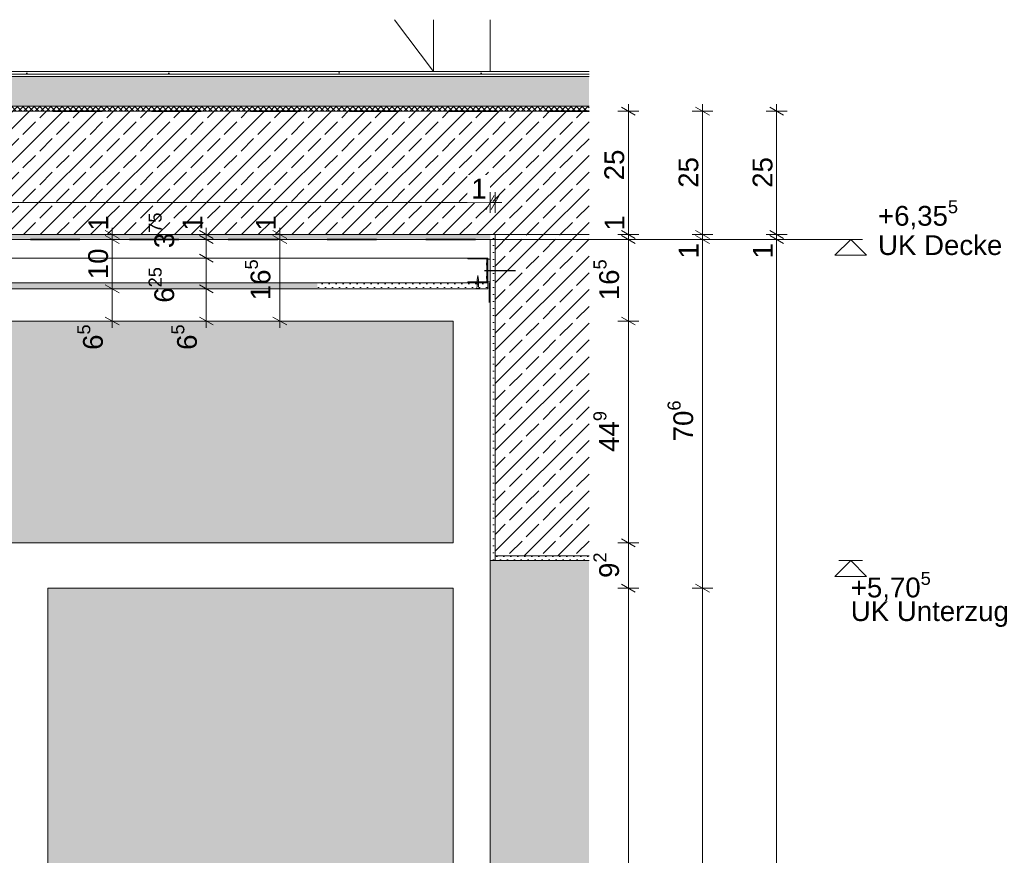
# Model space of a CAD drawing. Header units: metres. Extents: x -0.7 to 9.9, y -1.9 to 2.2.
# Tile 32 of 51: x 4.3 to 6.3, y 0.5 to 2.1. Entities that reach past the tile are written whole.
import ezdxf

# ---------------------------------------------------------------- set-up
doc = ezdxf.new("R2010")
doc.units = ezdxf.units.M
doc.header["$MEASUREMENT"] = 0
doc.linetypes.add('Strichlinie eng', pattern=[0.023, 0.015, -0.008])
doc.linetypes.add('Wipeout_Contour', pattern=[1, 0, -1])
for name, color, linetype in [('152 - Bemaßung_ Beschriftung.Ausbau', 7, 'Continuous'), ('301 - Elemente.Linie', 7, 'Continuous'), ('603 - Struktur.Bodenplatte_ Decke Roh', 7, 'Continuous'), ('605 - Struktur.Wand Innen', 7, 'Continuous'), ('607 - Struktur.Stütze', 7, 'Continuous'), ('608 - Struktur.Träger', 7, 'Continuous'), ('650 - Abdeckung.Fußboden Aufbau', 7, 'Continuous'), ('653 - Abdeckung.TB Verkofferung', 7, 'Continuous'), ('Neubau_301 - Elemente.Linie', 7, 'Continuous'), ('Neubau_605 - Struktur.Wand Innen', 7, 'Continuous'), ('Neubau_651 - Abdeckung.Decke abgehängt_ bekleidet', 7, 'Continuous'), ('Neubau_660 - Unterkonstruktion.Trockenbau', 7, 'Continuous')]:
    doc.layers.add(name, color=color, linetype=linetype)
doc.styles.add('ERSTELLTER_STIL_1', font='txt')
doc.dimstyles.new('ERSTELLTER_STIL__4', dxfattribs={"dimtxt": 0.04, "dimasz": 0.02128, "dimexe": 0.18, "dimexo": 0.0625, "dimgap": 0, "dimtad": 1, "dimtih": 1, "dimtoh": 1, "dimzin": 0, "dimdsep": 46, "dimtxsty": 'ERSTELLTER_STIL_1', "dimblk": 'ARROWHEAD_2', "dimblk1": 'ARROWHEAD_2', "dimblk2": 'ARROWHEAD_2', "dimcen": 0.09, "dimse1": 1, "dimse2": 1, "dimclrd": 7, "dimclre": 7, "dimclrt": 7, "dimazin": 0, "dimtfac": 1, "dimtdec": 4, "dimtmove": 0, "dimatfit": 3, "dimfxl": 1, "dimtolj": 1, "dimtzin": 0, "dimarcsym": 0})
doc.dimstyles.new('ERSTELLTER_STIL__5', dxfattribs={"dimtxt": 0.04, "dimasz": 0.02128, "dimexe": 0.18, "dimexo": 0.0625, "dimgap": 0, "dimtad": 1, "dimzin": 0, "dimdsep": 46, "dimtxsty": 'ERSTELLTER_STIL_1', "dimblk": 'ARROWHEAD_2', "dimblk1": 'ARROWHEAD_2', "dimblk2": 'ARROWHEAD_2', "dimcen": 0.09, "dimse1": 1, "dimse2": 1, "dimclrd": 7, "dimclre": 7, "dimclrt": 7, "dimazin": 0, "dimtfac": 1, "dimtdec": 4, "dimtmove": 0, "dimatfit": 3, "dimfxl": 1, "dimtolj": 1, "dimtzin": 0, "dimarcsym": 0})
pattern_1 = [(45, (-2.805113, -4.656054), (-0.03394113, 0.03394113), []), (45, (-2.822083, -4.639083), (-0.03394113, 0.03394113), [0.036, -0.012])]
pattern_2 = [(45, (-2.805113, -4.656054), (-0.007071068, 0.007071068), [0, -0.01])]

# ---------------------------------------------------------------- blocks, each defined once
blk = doc.blocks.new('*D33', base_point=(-2.8051, -4.6561))
at = {"layer": '152 - Bemaßung_ Beschriftung.Ausbau', "color": 7, "linetype": 'Continuous', "lineweight": 5}
for p, q in [((3.2049, 1.7529), (3.2049, 1.7949)), ((5.2849, 1.7529), (5.2849, 1.7949)), ((3.213, 1.7879), (3.1968, 1.7599)), ((3.2049, 1.7739), (5.2849, 1.7739)), ((5.2768, 1.7599), (5.293, 1.7879))]:
    blk.add_line(p, q, dxfattribs=at)
at = {"color": 254, "linetype": 'Wipeout_Contour', "lineweight": 0, "ltscale": 18.485779}
blk.add_wipeout([(4.169, 1.7744), (4.2904, 1.7744), (4.2904, 1.8294), (4.169, 1.8294)], dxfattribs=at).dxf.layer = '152 - Bemaßung_ Beschriftung.Ausbau'
at = {"color": 254, "linetype": 'Wipeout_Contour', "lineweight": 0, "ltscale": 22.331315}
blk.add_wipeout([(5.2389, 1.7744), (5.2843, 1.7744), (5.2843, 1.8294), (5.2389, 1.8294)], dxfattribs=at).dxf.layer = '152 - Bemaßung_ Beschriftung.Ausbau'
at = {"layer": '152 - Bemaßung_ Beschriftung.Ausbau', "color": 7, "lineweight": 5, "char_height": 0.04, "attachment_point": 7, "style": 'ERSTELLTER_STIL_1'}
for s, insert in [('\\A1;{\\pql;\\fArial|b0|i0|c0|p38;2,08}', (4.1765, 1.7819)), ('\\A1;{\\pql;\\fArial|b0|i0|c0|p38;1}', (5.2464, 1.7819))]:
    blk.add_mtext(s, dxfattribs=dict(at, insert=insert))
blk = doc.blocks.new('ARROWHEAD_2')
at = {"color": 0, "linetype": 'Continuous', "lineweight": 0}
for p, q in [((0, 0), (-1, 0)), ((-0.378, -0.655), (0.378, 0.655))]:
    blk.add_line(p, q, dxfattribs=at)
blk = doc.blocks.new('*D34', base_point=(-2.8051, -4.6561))
at = {"layer": '152 - Bemaßung_ Beschriftung.Ausbau', "color": 7, "linetype": 'Continuous', "lineweight": 5}
for p, q in [((5.2849, 1.7529), (5.2849, 1.7949)), ((5.2949, 1.7529), (5.2949, 1.7949)), ((5.2768, 1.7599), (5.293, 1.7879)), ((5.2849, 1.7739), (5.2949, 1.7739)), ((5.303, 1.7879), (5.2868, 1.7599)), ((5.2949, 1.7739), (5.3086, 1.7739))]:
    blk.add_line(p, q, dxfattribs=at)
blk = doc.blocks.new('*D38', base_point=(-2.8051, -4.6561))
at = {"layer": '152 - Bemaßung_ Beschriftung.Ausbau', "color": 7, "linetype": 'Continuous', "lineweight": 5}
for p, q in [((4.2199, 0.1823), (4.2199, 0.2243)), ((4.3159, 0.1823), (4.3159, 0.2243)), ((4.228, 0.2173), (4.2118, 0.1893)), ((4.2199, 0.2033), (4.3159, 0.2033)), ((4.324, 0.2173), (4.3078, 0.1893))]:
    blk.add_line(p, q, dxfattribs=at)
at = {"layer": '152 - Bemaßung_ Beschriftung.Ausbau', "color": 7, "lineweight": 5, "insert": (4.2427, 0.2106), "char_height": 0.04, "attachment_point": 7, "style": 'ERSTELLTER_STIL_1'}
blk.add_mtext('\\A1;{\\pql;\\fArial|b0|i0|c0|p38;9\\fArial|b0|i0|c0|p38;\\A1{\\H.66x;\\S6^  ;}}', dxfattribs=at)
blk = doc.blocks.new('*D39', base_point=(-2.8051, -4.6561))
at = {"layer": '152 - Bemaßung_ Beschriftung.Ausbau', "color": 7, "linetype": 'Continuous', "lineweight": 5}
for p, q in [((4.3159, 0.1823), (4.3159, 0.2243)), ((4.3899, 0.1823), (4.3899, 0.2243)), ((4.324, 0.2173), (4.3078, 0.1893)), ((4.3159, 0.2033), (4.3899, 0.2033)), ((4.398, 0.2173), (4.3818, 0.1893))]:
    blk.add_line(p, q, dxfattribs=at)
at = {"color": 254, "linetype": 'Wipeout_Contour', "lineweight": 0, "ltscale": 17.550772}
blk.add_wipeout([(4.3202, 0.2038), (4.3856, 0.2038), (4.3856, 0.2588), (4.3202, 0.2588)], dxfattribs=at).dxf.layer = '152 - Bemaßung_ Beschriftung.Ausbau'
at = {"layer": '152 - Bemaßung_ Beschriftung.Ausbau', "color": 7, "lineweight": 5, "insert": (4.3277, 0.2113), "char_height": 0.04, "attachment_point": 7, "style": 'ERSTELLTER_STIL_1'}
blk.add_mtext('\\A1;{\\pql;\\fArial|b0|i0|c0|p38;7\\fArial|b0|i0|c0|p38;\\A1{\\H.66x;\\S4^  ;}}', dxfattribs=at)
blk = doc.blocks.new('*D40', base_point=(-2.8051, -4.6561))
at = {"layer": '152 - Bemaßung_ Beschriftung.Ausbau', "color": 7, "linetype": 'Continuous', "lineweight": 5}
for p, q in [((4.3899, 0.1823), (4.3899, 0.2243)), ((5.2099, 0.1823), (5.2099, 0.2243)), ((4.398, 0.2173), (4.3818, 0.1893)), ((4.3899, 0.2033), (5.2099, 0.2033)), ((5.218, 0.2173), (5.2018, 0.1893))]:
    blk.add_line(p, q, dxfattribs=at)
at = {"color": 254, "linetype": 'Wipeout_Contour', "lineweight": 0, "ltscale": 19.325669}
blk.add_wipeout([(4.762, 0.2038), (4.8377, 0.2038), (4.8377, 0.2588), (4.762, 0.2588)], dxfattribs=at).dxf.layer = '152 - Bemaßung_ Beschriftung.Ausbau'
at = {"layer": '152 - Bemaßung_ Beschriftung.Ausbau', "color": 7, "lineweight": 5, "insert": (4.7695, 0.2113), "char_height": 0.04, "attachment_point": 7, "style": 'ERSTELLTER_STIL_1'}
blk.add_mtext('\\A1;{\\pql;\\fArial|b0|i0|c0|p38;82}', dxfattribs=at)
blk = doc.blocks.new('*D48', base_point=(-2.8051, -4.6561))
at = {"layer": '152 - Bemaßung_ Beschriftung.Ausbau', "color": 7, "linetype": 'Continuous', "lineweight": 5}
for p, q in [((5.5504, 1.001), (5.5784, 0.9849)), ((5.5854, 0.9929), (5.5434, 0.9929)), ((5.5644, -0.5351), (5.5644, 0.9929)), ((5.5854, -0.5351), (5.5434, -0.5351)), ((5.5504, -0.527), (5.5784, -0.5431))]:
    blk.add_line(p, q, dxfattribs=at)
at = {"layer": '152 - Bemaßung_ Beschriftung.Ausbau', "color": 7, "lineweight": 5, "insert": (5.5642, 0.1657), "char_height": 0.04, "attachment_point": 7, "rotation": 90, "style": 'ERSTELLTER_STIL_1'}
blk.add_mtext('\\A1;{\\pql;\\fArial|b0|i0|c0|p38;1,52\\fArial|b0|i0|c0|p38;\\A1{\\H.66x;\\S8^  ;}}', dxfattribs=at)
blk = doc.blocks.new('*D49', base_point=(-2.8051, -4.6561))
at = {"layer": '152 - Bemaßung_ Beschriftung.Ausbau', "color": 7, "linetype": 'Continuous', "lineweight": 5}
for p, q in [((5.5854, 1.0849), (5.5434, 1.0849)), ((5.5504, 1.093), (5.5784, 1.0769)), ((5.5644, 0.9929), (5.5644, 1.0849)), ((5.5504, 1.001), (5.5784, 0.9849)), ((5.5854, 0.9929), (5.5434, 0.9929))]:
    blk.add_line(p, q, dxfattribs=at)
at = {"layer": '152 - Bemaßung_ Beschriftung.Ausbau', "color": 7, "lineweight": 5, "insert": (5.5571, 1.0138), "char_height": 0.04, "attachment_point": 7, "rotation": 90, "style": 'ERSTELLTER_STIL_1'}
blk.add_mtext('\\A1;{\\pql;\\fArial|b0|i0|c0|p38;9\\fArial|b0|i0|c0|p38;\\A1{\\H.66x;\\S2^  ;}}', dxfattribs=at)
blk = doc.blocks.new('*D50', base_point=(-2.8051, -4.6561))
at = {"layer": '152 - Bemaßung_ Beschriftung.Ausbau', "color": 7, "linetype": 'Continuous', "lineweight": 5}
for p, q in [((5.5854, 1.5339), (5.5434, 1.5339)), ((5.5504, 1.542), (5.5784, 1.5259)), ((5.5644, 1.0849), (5.5644, 1.5339)), ((5.5854, 1.0849), (5.5434, 1.0849)), ((5.5504, 1.093), (5.5784, 1.0769))]:
    blk.add_line(p, q, dxfattribs=at)
at = {"layer": '152 - Bemaßung_ Beschriftung.Ausbau', "color": 7, "lineweight": 5, "insert": (5.5569, 1.2691), "char_height": 0.04, "attachment_point": 7, "rotation": 90, "style": 'ERSTELLTER_STIL_1'}
blk.add_mtext('\\A1;{\\pql;\\fArial|b0|i0|c0|p38;44\\fArial|b0|i0|c0|p38;\\A1{\\H.66x;\\S9^  ;}}', dxfattribs=at)
blk = doc.blocks.new('*D51', base_point=(-2.8051, -4.6561))
at = {"layer": '152 - Bemaßung_ Beschriftung.Ausbau', "color": 7, "linetype": 'Continuous', "lineweight": 5}
for p, q in [((5.5854, 1.6989), (5.5434, 1.6989)), ((5.5504, 1.707), (5.5784, 1.6909)), ((5.5644, 1.5339), (5.5644, 1.6989)), ((5.5854, 1.5339), (5.5434, 1.5339)), ((5.5504, 1.542), (5.5784, 1.5259))]:
    blk.add_line(p, q, dxfattribs=at)
at = {"layer": '152 - Bemaßung_ Beschriftung.Ausbau', "color": 7, "lineweight": 5, "insert": (5.5571, 1.5761), "char_height": 0.04, "attachment_point": 7, "rotation": 90, "style": 'ERSTELLTER_STIL_1'}
blk.add_mtext('\\A1;{\\pql;\\fArial|b0|i0|c0|p38;16\\fArial|b0|i0|c0|p38;\\A1{\\H.66x;\\S5^  ;}}', dxfattribs=at)
blk = doc.blocks.new('*D52', base_point=(-2.8051, -4.6561))
at = {"layer": '152 - Bemaßung_ Beschriftung.Ausbau', "color": 7, "linetype": 'Continuous', "lineweight": 5}
for p, q in [((5.5504, 1.717), (5.5784, 1.7009)), ((5.5854, 1.7089), (5.5434, 1.7089)), ((5.5854, 1.6989), (5.5434, 1.6989)), ((5.5504, 1.707), (5.5784, 1.6909)), ((5.5644, 1.6989), (5.5644, 1.7089))]:
    blk.add_line(p, q, dxfattribs=at)
blk = doc.blocks.new('*D53', base_point=(-2.8051, -4.6561))
at = {"layer": '152 - Bemaßung_ Beschriftung.Ausbau', "color": 7, "linetype": 'Continuous', "lineweight": 5}
for p, q in [((5.5644, 1.9589), (5.5644, 1.9726)), ((5.5854, 1.9589), (5.5434, 1.9589)), ((5.5784, 1.9509), (5.5504, 1.967)), ((5.5644, 1.7089), (5.5644, 1.9589)), ((5.5504, 1.717), (5.5784, 1.7009)), ((5.5854, 1.7089), (5.5434, 1.7089))]:
    blk.add_line(p, q, dxfattribs=at)
at = {"layer": '152 - Bemaßung_ Beschriftung.Ausbau', "color": 7, "lineweight": 5, "char_height": 0.04, "attachment_point": 7, "rotation": 90, "style": 'ERSTELLTER_STIL_1'}
for s, insert in [('\\A1;{\\pql;\\fArial|b0|i0|c0|p38;25}', (5.5564, 1.8188)), ('\\A1;{\\pql;\\fArial|b0|i0|c0|p38;1}', (5.5564, 1.717))]:
    blk.add_mtext(s, dxfattribs=dict(at, insert=insert))
blk = doc.blocks.new('*D54', base_point=(-2.8051, -4.6561))
at = {"layer": '152 - Bemaßung_ Beschriftung.Ausbau', "color": 7, "linetype": 'Continuous', "lineweight": 5}
for p, q in [((5.7004, 1.001), (5.7284, 0.9849)), ((5.7354, 0.9929), (5.6934, 0.9929)), ((5.7144, -1.2911), (5.7144, 0.9929)), ((5.7354, -1.2911), (5.6934, -1.2911)), ((5.7004, -1.283), (5.7284, -1.2991)), ((5.7144, -1.3047), (5.7144, -1.2911))]:
    blk.add_line(p, q, dxfattribs=at)
at = {"layer": '152 - Bemaßung_ Beschriftung.Ausbau', "color": 7, "lineweight": 5, "char_height": 0.04, "attachment_point": 7, "rotation": 90, "style": 'ERSTELLTER_STIL_1'}
for s, insert in [('\\A1;{\\pql;\\fArial|b0|i0|c0|p38;2,28\\fArial|b0|i0|c0|p38;\\A1{\\H.66x;\\S4^  ;}}', (5.7142, -0.2123)), ('\\A1;{\\pql;\\fArial|b0|i0|c0|p38;Öffnungshöhe}', (5.7624, -0.3204))]:
    blk.add_mtext(s, dxfattribs=dict(at, insert=insert))
blk = doc.blocks.new('*D55', base_point=(-2.8051, -4.6561))
at = {"layer": '152 - Bemaßung_ Beschriftung.Ausbau', "color": 7, "linetype": 'Continuous', "lineweight": 5}
for p, q in [((5.7354, 1.6989), (5.6934, 1.6989)), ((5.7004, 1.707), (5.7284, 1.6909)), ((5.7144, 0.9929), (5.7144, 1.6989)), ((5.7004, 1.001), (5.7284, 0.9849)), ((5.7354, 0.9929), (5.6934, 0.9929))]:
    blk.add_line(p, q, dxfattribs=at)
at = {"layer": '152 - Bemaßung_ Beschriftung.Ausbau', "color": 7, "lineweight": 5, "char_height": 0.04, "attachment_point": 7, "rotation": 90, "style": 'ERSTELLTER_STIL_1'}
for s, insert in [('\\A1;{\\pql;\\fArial|b0|i0|c0|p38;1}', (5.7064, 1.6605)), ('\\A1;{\\pql;\\fArial|b0|i0|c0|p38;70\\fArial|b0|i0|c0|p38;\\A1{\\H.66x;\\S6^  ;}}', (5.7071, 1.2904))]:
    blk.add_mtext(s, dxfattribs=dict(at, insert=insert))
blk = doc.blocks.new('*D56', base_point=(-2.8051, -4.6561))
at = {"layer": '152 - Bemaßung_ Beschriftung.Ausbau', "color": 7, "linetype": 'Continuous', "lineweight": 5}
for p, q in [((5.7004, 1.717), (5.7284, 1.7009)), ((5.7354, 1.7089), (5.6934, 1.7089)), ((5.7354, 1.6989), (5.6934, 1.6989)), ((5.7004, 1.707), (5.7284, 1.6909)), ((5.7144, 1.6989), (5.7144, 1.7089))]:
    blk.add_line(p, q, dxfattribs=at)
blk = doc.blocks.new('*D57', base_point=(-2.8051, -4.6561))
at = {"layer": '152 - Bemaßung_ Beschriftung.Ausbau', "color": 7, "linetype": 'Continuous', "lineweight": 5}
for p, q in [((5.7144, 1.9589), (5.7144, 1.9726)), ((5.7354, 1.9589), (5.6934, 1.9589)), ((5.7284, 1.9509), (5.7004, 1.967)), ((5.7144, 1.7089), (5.7144, 1.9589)), ((5.7004, 1.717), (5.7284, 1.7009)), ((5.7354, 1.7089), (5.6934, 1.7089))]:
    blk.add_line(p, q, dxfattribs=at)
at = {"layer": '152 - Bemaßung_ Beschriftung.Ausbau', "color": 7, "lineweight": 5, "insert": (5.7064, 1.8036), "char_height": 0.04, "attachment_point": 7, "rotation": 90, "style": 'ERSTELLTER_STIL_1'}
blk.add_mtext('\\A1;{\\pql;\\fArial|b0|i0|c0|p38;25}', dxfattribs=at)
blk = doc.blocks.new('*D58', base_point=(-2.8051, -4.6561))
at = {"layer": '152 - Bemaßung_ Beschriftung.Ausbau', "color": 7, "linetype": 'Continuous', "lineweight": 5}
for p, q in [((5.8854, 1.6989), (5.8434, 1.6989)), ((5.8504, 1.707), (5.8784, 1.6909)), ((5.8644, -1.2911), (5.8644, 1.6989)), ((5.8854, -1.2911), (5.8434, -1.2911)), ((5.8504, -1.283), (5.8784, -1.2991)), ((5.8644, -1.3047), (5.8644, -1.2911))]:
    blk.add_line(p, q, dxfattribs=at)
at = {"layer": '152 - Bemaßung_ Beschriftung.Ausbau', "color": 7, "lineweight": 5, "char_height": 0.04, "attachment_point": 7, "rotation": 90, "style": 'ERSTELLTER_STIL_1'}
for s, insert in [('\\A1;{\\pql;\\fArial|b0|i0|c0|p38;1}', (5.8564, 1.6605)), ('\\A1;{\\pql;\\fArial|b0|i0|c0|p38;2,99}', (5.8564, 0.1356))]:
    blk.add_mtext(s, dxfattribs=dict(at, insert=insert))
blk = doc.blocks.new('*D59', base_point=(-2.8051, -4.6561))
at = {"layer": '152 - Bemaßung_ Beschriftung.Ausbau', "color": 7, "linetype": 'Continuous', "lineweight": 5}
for p, q in [((5.8504, 1.717), (5.8784, 1.7009)), ((5.8854, 1.7089), (5.8434, 1.7089)), ((5.8854, 1.6989), (5.8434, 1.6989)), ((5.8504, 1.707), (5.8784, 1.6909)), ((5.8644, 1.6989), (5.8644, 1.7089))]:
    blk.add_line(p, q, dxfattribs=at)
blk = doc.blocks.new('*D60', base_point=(-2.8051, -4.6561))
at = {"layer": '152 - Bemaßung_ Beschriftung.Ausbau', "color": 7, "linetype": 'Continuous', "lineweight": 5}
for p, q in [((5.8644, 1.9589), (5.8644, 1.9726)), ((5.8854, 1.9589), (5.8434, 1.9589)), ((5.8784, 1.9509), (5.8504, 1.967)), ((5.8644, 1.7089), (5.8644, 1.9589)), ((5.8504, 1.717), (5.8784, 1.7009)), ((5.8854, 1.7089), (5.8434, 1.7089))]:
    blk.add_line(p, q, dxfattribs=at)
at = {"layer": '152 - Bemaßung_ Beschriftung.Ausbau', "color": 7, "lineweight": 5, "insert": (5.8564, 1.8036), "char_height": 0.04, "attachment_point": 7, "rotation": 90, "style": 'ERSTELLTER_STIL_1'}
blk.add_mtext('\\A1;{\\pql;\\fArial|b0|i0|c0|p38;25}', dxfattribs=at)
blk = doc.blocks.new('*D61', base_point=(-2.8051, -4.6561))
at = {"layer": '152 - Bemaßung_ Beschriftung.Ausbau', "color": 7, "linetype": 'Continuous', "lineweight": 5}
for p, q in [((4.8801, 1.6989), (4.8381, 1.6989)), ((4.8731, 1.6909), (4.8451, 1.707)), ((4.8591, 1.5339), (4.8591, 1.6989)), ((4.8801, 1.5339), (4.8381, 1.5339)), ((4.8451, 1.542), (4.8731, 1.5259)), ((4.8591, 1.5203), (4.8591, 1.5339))]:
    blk.add_line(p, q, dxfattribs=at)
at = {"layer": '152 - Bemaßung_ Beschriftung.Ausbau', "color": 7, "lineweight": 5, "insert": (4.8518, 1.5761), "char_height": 0.04, "attachment_point": 7, "rotation": 90, "style": 'ERSTELLTER_STIL_1'}
blk.add_mtext('\\A1;{\\pql;\\fArial|b0|i0|c0|p38;16\\fArial|b0|i0|c0|p38;\\A1{\\H.66x;\\S5^  ;}}', dxfattribs=at)
blk = doc.blocks.new('*D62', base_point=(-2.8051, -4.6561))
at = {"layer": '152 - Bemaßung_ Beschriftung.Ausbau', "color": 7, "linetype": 'Continuous', "lineweight": 5}
for p, q in [((4.8451, 1.717), (4.8731, 1.7009)), ((4.8591, 1.7089), (4.8591, 1.7226)), ((4.8801, 1.7089), (4.8381, 1.7089)), ((4.8801, 1.6989), (4.8381, 1.6989)), ((4.8731, 1.6909), (4.8451, 1.707)), ((4.8591, 1.6989), (4.8591, 1.7089))]:
    blk.add_line(p, q, dxfattribs=at)
at = {"layer": '152 - Bemaßung_ Beschriftung.Ausbau', "color": 7, "lineweight": 5, "insert": (4.8511, 1.717), "char_height": 0.04, "attachment_point": 7, "rotation": 90, "style": 'ERSTELLTER_STIL_1'}
blk.add_mtext('\\A1;{\\pql;\\fArial|b0|i0|c0|p38;1}', dxfattribs=at)
blk = doc.blocks.new('*D63', base_point=(-2.8051, -4.6561))
at = {"layer": '152 - Bemaßung_ Beschriftung.Ausbau', "color": 7, "linetype": 'Continuous', "lineweight": 5}
for p, q in [((4.5411, 1.5989), (4.4991, 1.5989)), ((4.5061, 1.607), (4.5341, 1.5909)), ((4.5201, 1.5339), (4.5201, 1.5989)), ((4.5411, 1.5339), (4.4991, 1.5339)), ((4.5061, 1.542), (4.5341, 1.5259)), ((4.5201, 1.5203), (4.5201, 1.5339))]:
    blk.add_line(p, q, dxfattribs=at)
at = {"layer": '152 - Bemaßung_ Beschriftung.Ausbau', "color": 7, "lineweight": 5, "insert": (4.5127, 1.4755), "char_height": 0.04, "attachment_point": 7, "rotation": 90, "style": 'ERSTELLTER_STIL_1'}
blk.add_mtext('\\A1;{\\pql;\\fArial|b0|i0|c0|p38;6\\fArial|b0|i0|c0|p38;\\A1{\\H.66x;\\S5^  ;}}', dxfattribs=at)
blk = doc.blocks.new('*D64', base_point=(-2.8051, -4.6561))
at = {"layer": '152 - Bemaßung_ Beschriftung.Ausbau', "color": 7, "linetype": 'Continuous', "lineweight": 5}
for p, q in [((4.5411, 1.6989), (4.4991, 1.6989)), ((4.5341, 1.6909), (4.5061, 1.707)), ((4.5201, 1.5989), (4.5201, 1.6989)), ((4.5411, 1.5989), (4.4991, 1.5989)), ((4.5061, 1.607), (4.5341, 1.5909))]:
    blk.add_line(p, q, dxfattribs=at)
at = {"layer": '152 - Bemaßung_ Beschriftung.Ausbau', "color": 7, "lineweight": 5, "insert": (4.5121, 1.6186), "char_height": 0.04, "attachment_point": 7, "rotation": 90, "style": 'ERSTELLTER_STIL_1'}
blk.add_mtext('\\A1;{\\pql;\\fArial|b0|i0|c0|p38;10}', dxfattribs=at)
blk = doc.blocks.new('*D65', base_point=(-2.8051, -4.6561))
at = {"layer": '152 - Bemaßung_ Beschriftung.Ausbau', "color": 7, "linetype": 'Continuous', "lineweight": 5}
for p, q in [((4.5061, 1.717), (4.5341, 1.7009)), ((4.5201, 1.7089), (4.5201, 1.7226)), ((4.5411, 1.7089), (4.4991, 1.7089)), ((4.5411, 1.6989), (4.4991, 1.6989)), ((4.5341, 1.6909), (4.5061, 1.707)), ((4.5201, 1.6989), (4.5201, 1.7089))]:
    blk.add_line(p, q, dxfattribs=at)
at = {"layer": '152 - Bemaßung_ Beschriftung.Ausbau', "color": 7, "lineweight": 5, "insert": (4.5121, 1.717), "char_height": 0.04, "attachment_point": 7, "rotation": 90, "style": 'ERSTELLTER_STIL_1'}
blk.add_mtext('\\A1;{\\pql;\\fArial|b0|i0|c0|p38;1}', dxfattribs=at)
blk = doc.blocks.new('*D66', base_point=(-2.8051, -4.6561))
at = {"layer": '152 - Bemaßung_ Beschriftung.Ausbau', "color": 7, "linetype": 'Continuous', "lineweight": 5}
for p, q in [((4.7314, 1.5989), (4.6894, 1.5989)), ((4.6964, 1.607), (4.7244, 1.5909)), ((4.7104, 1.5339), (4.7104, 1.5989)), ((4.7314, 1.5339), (4.6894, 1.5339)), ((4.6964, 1.542), (4.7244, 1.5259)), ((4.7104, 1.5203), (4.7104, 1.5339))]:
    blk.add_line(p, q, dxfattribs=at)
at = {"layer": '152 - Bemaßung_ Beschriftung.Ausbau', "color": 7, "lineweight": 5, "char_height": 0.04, "attachment_point": 7, "rotation": 90, "style": 'ERSTELLTER_STIL_1'}
for s, insert in [('\\A1;{\\pql;\\fArial|b0|i0|c0|p38;6\\fArial|b0|i0|c0|p38;\\A1{\\H.66x;\\S25^  ;}}', (4.657, 1.571)), ('\\A1;{\\pql;\\fArial|b0|i0|c0|p38;6\\fArial|b0|i0|c0|p38;\\A1{\\H.66x;\\S5^  ;}}', (4.703, 1.4755))]:
    blk.add_mtext(s, dxfattribs=dict(at, insert=insert))
blk = doc.blocks.new('*D67', base_point=(-2.8051, -4.6561))
at = {"layer": '152 - Bemaßung_ Beschriftung.Ausbau', "color": 7, "linetype": 'Continuous', "lineweight": 5}
for p, q in [((4.7314, 1.6614), (4.6894, 1.6614)), ((4.6964, 1.6695), (4.7244, 1.6534)), ((4.7104, 1.5989), (4.7104, 1.6614)), ((4.7314, 1.5989), (4.6894, 1.5989)), ((4.6964, 1.607), (4.7244, 1.5909))]:
    blk.add_line(p, q, dxfattribs=at)
blk = doc.blocks.new('*D68', base_point=(-2.8051, -4.6561))
at = {"layer": '152 - Bemaßung_ Beschriftung.Ausbau', "color": 7, "linetype": 'Continuous', "lineweight": 5}
for p, q in [((4.7314, 1.6989), (4.6894, 1.6989)), ((4.7244, 1.6909), (4.6964, 1.707)), ((4.7104, 1.6614), (4.7104, 1.6989)), ((4.7314, 1.6614), (4.6894, 1.6614)), ((4.6964, 1.6695), (4.7244, 1.6534))]:
    blk.add_line(p, q, dxfattribs=at)
at = {"layer": '152 - Bemaßung_ Beschriftung.Ausbau', "color": 7, "lineweight": 5, "insert": (4.657, 1.6814), "char_height": 0.04, "attachment_point": 7, "rotation": 90, "style": 'ERSTELLTER_STIL_1'}
blk.add_mtext('\\A1;{\\pql;\\fArial|b0|i0|c0|p38;3\\fArial|b0|i0|c0|p38;\\A1{\\H.66x;\\S75^  ;}}', dxfattribs=at)
blk = doc.blocks.new('*D69', base_point=(-2.8051, -4.6561))
at = {"layer": '152 - Bemaßung_ Beschriftung.Ausbau', "color": 7, "linetype": 'Continuous', "lineweight": 5}
for p, q in [((4.6964, 1.717), (4.7244, 1.7009)), ((4.7104, 1.7089), (4.7104, 1.7226)), ((4.7314, 1.7089), (4.6894, 1.7089)), ((4.7314, 1.6989), (4.6894, 1.6989)), ((4.7244, 1.6909), (4.6964, 1.707)), ((4.7104, 1.6989), (4.7104, 1.7089))]:
    blk.add_line(p, q, dxfattribs=at)
at = {"layer": '152 - Bemaßung_ Beschriftung.Ausbau', "color": 7, "lineweight": 5, "insert": (4.7024, 1.717), "char_height": 0.04, "attachment_point": 7, "rotation": 90, "style": 'ERSTELLTER_STIL_1'}
blk.add_mtext('\\A1;{\\pql;\\fArial|b0|i0|c0|p38;1}', dxfattribs=at)

msp = doc.modelspace()

# ---------------------------------------------------------------- hatches: boundary and pattern name
at = {"layer": '603 - Struktur.Bodenplatte_ Decke Roh', "linetype": 'Continuous', "lineweight": 5}
h = msp.add_hatch(dxfattribs=at)
h.set_pattern_fill('Beton__Stahlbeton_0002', style=0, pattern_type=2)
h.set_pattern_definition(pattern_1)
h.paths.add_polyline_path([(3.0049, 1.7089), (3.2049, 1.7089), (5.2849, 1.7089), (5.4849, 1.7089), (5.4849, 1.9589), (3.0049, 1.9589)])
h = msp.add_hatch(dxfattribs=at)
h.set_pattern_fill('Gips_0002', style=0, pattern_type=2)
h.set_pattern_definition(pattern_2)
h.paths.add_polyline_path([(3.2049, 1.6989), (5.2849, 1.6989), (5.2849, 1.7089), (3.2049, 1.7089)])
at = {"layer": '608 - Struktur.Träger', "linetype": 'Continuous', "lineweight": 5}
h = msp.add_hatch(dxfattribs=at)
h.set_pattern_fill('Gips_0002', style=0, pattern_type=2)
h.set_pattern_definition(pattern_2)
h.paths.add_polyline_path([(5.2949, 1.7089), (5.2849, 1.7089), (5.2849, 1.0489), (5.2949, 1.0489), (5.2949, 1.0589)])
h = msp.add_hatch(dxfattribs=at)
h.set_pattern_fill('Beton__Stahlbeton_0002', style=0, pattern_type=2)
h.set_pattern_definition(pattern_1)
h.paths.add_polyline_path([(5.2949, 1.0589), (5.4849, 1.0589), (5.4849, 1.7089), (5.2949, 1.7089)])
h = msp.add_hatch(dxfattribs=at)
h.set_pattern_fill('Gips_0002', style=0, pattern_type=2)
h.set_pattern_definition(pattern_2)
h.paths.add_polyline_path([(5.2949, 1.0589), (5.2949, 1.0489), (5.4849, 1.0489), (5.4849, 1.0589)])
at = {"layer": '650 - Abdeckung.Fußboden Aufbau', "linetype": 'Continuous', "lineweight": 5}
h = msp.add_hatch(dxfattribs=at)
h.set_pattern_fill('Teppich_0002', color=1, style=0, pattern_type=2)
h.set_pattern_definition([(45, (-2.80511, -4.536054), (-0.03818377, 0.03818377), [0, -0.036, 0, -0.054]), (110, (-2.68511, -4.536054), (0.0507434, 0.0184691), [0, -0.0264, 0, -0.0456])])
h.paths.add_polyline_path([(5.4849, 2.0339), (5.4849, 2.0389), (3.1299, 2.0389), (3.1299, 2.0339)])
h = msp.add_hatch(dxfattribs=at)
h.set_pattern_fill('Zementgebunden_0002', color=1, style=0, pattern_type=2)
h.set_pattern_definition([(45, (-2.805113, -4.656054), (-0.0212132, 0.0212132), [0, -0.03])])
h.paths.add_polyline_path([(5.4849, 2.0289), (5.4849, 2.0339), (3.1299, 2.0339), (3.1299, 2.0289)])
h = msp.add_hatch(dxfattribs=at)
h.set_pattern_fill('Beton__unbewehrt_0002', color=1, style=0, pattern_type=2)
h.set_pattern_definition([(45, (-2.805113, -4.656054), (-0.014142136, 0.014142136), [0.015, -0.005]), (45, (-2.805113, -4.641912), (-0.014142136, 0.014142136), [0.015, -0.005])])
h.paths.add_polyline_path([(5.4849, 1.9689), (5.4849, 2.0289), (3.1299, 2.0289), (3.1299, 1.9689)])
h = msp.add_hatch(dxfattribs=at)
h.set_pattern_fill('Dämmung__hart_2_0002', color=1, style=0, pattern_type=2)
h.set_pattern_definition([(45, (-2.8051125, -4.656054), (-0.005656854, 0.005656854), []), (135, (-2.8051125, -4.656054), (0.005656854, 0.005656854), [])])
h.paths.add_polyline_path([(3.1299, 1.9589), (5.4849, 1.9589), (5.4849, 1.9689), (3.1299, 1.9689)])
at = {"layer": '653 - Abdeckung.TB Verkofferung', "linetype": 'Continuous', "lineweight": 0, "true_color": 0x37373f}
for points in [[(5.2099, 1.5339), (3.2549, 1.5339), (3.2549, 1.0849), (5.2099, 1.0849)], [(4.3899, -0.5351), (5.2099, -0.5351), (5.2099, 0.9929), (4.3899, 0.9929)]]:
    msp.add_hatch(color=250, dxfattribs=at).paths.add_polyline_path(points)
at = {"layer": '653 - Abdeckung.TB Verkofferung', "linetype": 'Continuous', "lineweight": 0, "true_color": 0x2b2b2b}
msp.add_hatch(color=250, dxfattribs=at).paths.add_polyline_path([(5.2849, 1.0489), (5.4849, 1.0489), (5.4849, -1.2911), (5.2849, -1.2911)])
at = {"layer": 'Neubau_651 - Abdeckung.Decke abgehängt_ bekleidet', "linetype": 'Continuous', "lineweight": 5}
h = msp.add_hatch(dxfattribs=at)
h.set_pattern_fill('Gips_0002', style=0, pattern_type=2)
h.set_pattern_definition(pattern_2)
h.paths.add_polyline_path([(4.9349, 1.6114), (3.2099, 1.6114), (3.2099, 1.5989), (4.9349, 1.5989)])
h = msp.add_hatch(dxfattribs=at)
h.set_pattern_fill('Gips_0002', style=0, pattern_type=2)
h.set_pattern_definition(pattern_2)
h.paths.add_polyline_path([(4.9349, 1.6114), (5.2799, 1.6114), (5.2799, 1.5989), (4.9349, 1.5989)])

# ---------------------------------------------------------------- linework, layer by layer
at = {"layer": '152 - Bemaßung_ Beschriftung.Ausbau', "color": 7, "linetype": 'Continuous', "lineweight": 5}
for p, q in [((6.0144, 1.6989), (5.9824, 1.6669)), ((6.0144, 1.6989), (6.0384, 1.6989)), ((6.0464, 1.6669), (6.0144, 1.6989)), ((5.9824, 1.6669), (6.0464, 1.6669)), ((6.0144, 1.0489), (5.9824, 1.0169)), ((6.0144, 1.0489), (5.9904, 1.0489)), ((6.0144, 1.0489), (6.0384, 1.0489)), ((6.0464, 1.0169), (6.0144, 1.0489)), ((5.9824, 1.0169), (6.0464, 1.0169))]:
    msp.add_line(p, q, dxfattribs=at)
at = {"layer": '301 - Elemente.Linie', "color": 92, "linetype": 'Strichlinie eng', "lineweight": 35, "ltscale": 2, "true_color": 0x00be00, "flags": 128}
for points in [[(3.1299, 2.0889), (3.1299, 1.9589), (5.4849, 1.9589)], [(3.2049, 1.6489), (3.2049, 1.6989), (5.2849, 1.6989), (5.2849, 1.6489)]]:
    msp.add_lwpolyline(points, dxfattribs=at)
at = {"layer": '603 - Struktur.Bodenplatte_ Decke Roh', "color": 7, "linetype": 'Continuous', "lineweight": 13}
msp.add_line((5.4849, 1.9589), (3.1299, 1.9589), dxfattribs=at)
at = {"layer": '603 - Struktur.Bodenplatte_ Decke Roh', "color": 7, "linetype": 'Continuous', "lineweight": 5}
msp.add_line((5.2849, 1.6989), (3.2049, 1.6989), dxfattribs=at)
at = {"layer": '603 - Struktur.Bodenplatte_ Decke Roh', "color": 7, "linetype": 'Continuous', "lineweight": 13, "flags": 128}
msp.add_lwpolyline([(5.4849, 1.7089), (5.2949, 1.7089), (5.2849, 1.7089), (3.2049, 1.7089), (3.1949, 1.7089), (3.0049, 1.7089)], dxfattribs=at)
at = {"layer": '605 - Struktur.Wand Innen', "color": 7, "linetype": 'Continuous', "lineweight": 9}
msp.add_line((5.1699, 2.0389), (5.0912, 2.1439), dxfattribs=at)
at = {"layer": '605 - Struktur.Wand Innen', "color": 7, "linetype": 'Continuous', "lineweight": 18}
msp.add_line((5.1699, 2.1439), (5.1699, 2.0389), dxfattribs=at)
at = {"layer": '605 - Struktur.Wand Innen', "color": 7, "linetype": 'Continuous', "lineweight": 13}
msp.add_line((5.1699, 2.0389), (5.1699, 2.1439), dxfattribs=at)
at = {"layer": '607 - Struktur.Stütze', "color": 7, "linetype": 'Continuous', "lineweight": 13}
for p, q in [((5.2849, 2.0389), (5.2849, 2.1439)), ((5.2849, -1.2911), (5.2849, 1.0489))]:
    msp.add_line(p, q, dxfattribs=at)
at = {"layer": '608 - Struktur.Träger', "color": 7, "linetype": 'Continuous', "lineweight": 13}
for p, q in [((5.2849, 1.6989), (5.2849, 1.0489)), ((5.2949, 1.7089), (5.2949, 1.0589)), ((5.4849, 1.0589), (5.2949, 1.0589))]:
    msp.add_line(p, q, dxfattribs=at)
at = {"layer": '608 - Struktur.Träger', "color": 7, "linetype": 'Continuous', "lineweight": 5}
msp.add_line((5.2949, 1.0589), (5.2949, 1.0489), dxfattribs=at)
at = {"layer": '608 - Struktur.Träger', "color": 7, "linetype": 'Continuous', "lineweight": 13, "flags": 128}
msp.add_lwpolyline([(5.4849, 1.0489), (5.2949, 1.0489), (5.2849, 1.0489)], dxfattribs=at)
at = {"layer": '650 - Abdeckung.Fußboden Aufbau', "color": 1, "linetype": 'Continuous', "lineweight": 18}
msp.add_line((5.4849, 2.0389), (3.1299, 2.0389), dxfattribs=at)
at = {"layer": '650 - Abdeckung.Fußboden Aufbau', "color": 1, "linetype": 'Continuous', "lineweight": 9}
for p, q in [((5.4849, 2.0339), (3.1299, 2.0339)), ((5.4849, 2.0289), (3.1299, 2.0289)), ((5.4849, 1.9689), (3.1299, 1.9689))]:
    msp.add_line(p, q, dxfattribs=at)
at = {"layer": '653 - Abdeckung.TB Verkofferung', "color": 1, "linetype": 'Continuous', "lineweight": 13}
msp.add_line((5.2825, 1.5714), (5.2825, 1.6114), dxfattribs=at)
at = {"layer": 'Neubau_301 - Elemente.Linie', "color": 1, "linetype": 'Continuous', "lineweight": 25, "flags": 128}
msp.add_lwpolyline([(5.2735, 1.6364), (5.3358, 1.6364)], dxfattribs=at)
at = {"layer": 'Neubau_605 - Struktur.Wand Innen', "color": 1, "linetype": 'Continuous', "lineweight": 13}
for p, q in [((5.2099, 1.5339), (3.2549, 1.5339)), ((5.2099, 1.0849), (5.2099, 1.5339)), ((3.2549, 1.0849), (5.2099, 1.0849)), ((4.3899, 0.9929), (4.3899, -0.5351)), ((5.2099, 0.9929), (4.3899, 0.9929)), ((5.2099, -0.5351), (5.2099, 0.9929))]:
    msp.add_line(p, q, dxfattribs=at)
at = {"layer": 'Neubau_651 - Abdeckung.Decke abgehängt_ bekleidet', "color": 1, "linetype": 'Continuous', "lineweight": 5}
for p, q in [((4.9349, 1.6614), (3.2099, 1.6614)), ((4.9349, 1.6614), (5.2799, 1.6614)), ((5.2799, 1.5989), (5.2799, 1.6614)), ((4.9349, 1.6114), (3.2099, 1.6114)), ((4.9349, 1.5989), (3.2099, 1.5989)), ((4.9349, 1.6114), (5.2799, 1.6114)), ((4.9349, 1.5989), (5.2799, 1.5989))]:
    msp.add_line(p, q, dxfattribs=at)

# ---------------------------------------------------------------- texts
at = {"layer": '152 - Bemaßung_ Beschriftung.Ausbau', "color": 7, "lineweight": 5, "char_height": 0.04, "attachment_point": 7, "style": 'ERSTELLTER_STIL_1'}
for s, insert in [('\\A1;{\\pql;\\fArial|b0|i0|c0|p38;+6,35\\fArial|b0|i0|c0|p38;\\A1{\\H.66x;\\S5^  ;}}', (6.0695, 1.7152)), ('\\A1;{\\pql;\\fArial|b0|i0|c0|p38;UK Decke}', (6.0695, 1.667)), ('\\A1;{\\pql;\\fArial|b0|i0|c0|p38;+5,70\\fArial|b0|i0|c0|p38;\\A1{\\H.66x;\\S5^  ;}\\fArial|b0|i0|c0|p38; }', (6.0144, 0.9628)), ('\\A1;{\\pql;\\fArial|b0|i0|c0|p38;UK Unterzug}', (6.0144, 0.9145))]:
    msp.add_mtext(s, dxfattribs=dict(at, insert=insert))

# ---------------------------------------------------------------- dimensions: what is measured, and where the dimension line sits
at = {"layer": '152 - Bemaßung_ Beschriftung.Ausbau', "color": 7, "linetype": 'Continuous', "lineweight": 5}
for base, picture, middle in [((5.5644, 1.9589), '*D53', (5.5364, 1.8493)), ((5.7144, 1.9589), '*D57', (5.6864, 1.8341)), ((5.8644, 1.9589), '*D60', (5.8364, 1.8341))]:
    dim = msp.add_linear_dim(base=base, p1=(5.4849, 1.7089), p2=(5.4849, 1.9589), angle=90, dimstyle='ERSTELLTER_STIL__5', dxfattribs=at)
    dim.commit()
    dim.dimension.update_dxf_attribs({"geometry": picture, "text_midpoint": middle, "dimtype": 160, "text_rotation": 90})
dim = msp.add_linear_dim(base=(4.3159, 0.2033), p1=(4.2199, 0.9149), p2=(4.3159, -1.2911), dimstyle='ERSTELLTER_STIL__4', dxfattribs=at)
dim.commit()
dim.dimension.update_dxf_attribs({"geometry": '*D38', "text_midpoint": (4.3119, 0.2313), "dimtype": 160})

# ---------------------------------------------------------------- next in the draw order: dimensions: what is measured, and where the dimension line sits
for base, p1, p2, picture, middle in [((5.2849, 1.7739), (3.2049, 1.0489), (5.2849, 1.0489), '*D33', (4.2284, 1.8019)), ((4.3899, 0.2033), (4.3159, -1.2911), (4.3899, 0.9929), '*D39', (4.3969, 0.2313))]:
    dim = msp.add_linear_dim(base=base, p1=p1, p2=p2, dimstyle='ERSTELLTER_STIL__4', dxfattribs=at)
    dim.commit()
    dim.dimension.update_dxf_attribs({"geometry": picture, "text_midpoint": middle, "dimtype": 160})

# ---------------------------------------------------------------- next in the draw order: linework, layer by layer
msp.add_line((6.0144, 1.6989), (5.2849, 1.6989), dxfattribs=at)
at = {"layer": 'Neubau_660 - Unterkonstruktion.Trockenbau', "color": 1, "linetype": 'Continuous', "lineweight": 5}
for p, q in [((5.2579, 1.6167), (5.2619, 1.6157)), ((5.2579, 1.6141), (5.2619, 1.6131)), ((5.2582, 1.6191), (5.2617, 1.6183)), ((5.2586, 1.6214), (5.2612, 1.6208)), ((5.2589, 1.6236), (5.2607, 1.6233)), ((5.2556, 1.5999), (5.2641, 1.5999)), ((5.2579, 1.6115), (5.2619, 1.6105)), ((5.2579, 1.6089), (5.2619, 1.6079))]:
    msp.add_line(p, q, dxfattribs=at)
at = {"layer": 'Neubau_660 - Unterkonstruktion.Trockenbau', "color": 1, "linetype": 'Continuous', "lineweight": 5, "flags": 128}
for points in [[(5.2399, 1.6114), (5.2779, 1.6114, 0.414214), (5.2799, 1.6134), (5.2799, 1.6189, 0.156603), (5.2792, 1.621, -0.156603), (5.2789, 1.6221), (5.2789, 1.6238, -0.156603), (5.2792, 1.6249, 0.156603), (5.2799, 1.6269), (5.2799, 1.6459, 0.156603), (5.2792, 1.648, -0.156603), (5.2789, 1.6491), (5.2789, 1.6508, -0.156603), (5.2792, 1.6519, 0.156603), (5.2799, 1.6539), (5.2799, 1.6594, 0.414214), (5.2779, 1.6614), (5.2399, 1.6614), (5.2399, 1.6597), (5.2779, 1.6597, -0.414214), (5.2781, 1.6594), (5.2781, 1.6539, -0.156603), (5.2778, 1.6529, 0.156603), (5.2771, 1.6508), (5.2771, 1.6491, 0.156603), (5.2778, 1.647, -0.156603), (5.2781, 1.6459), (5.2781, 1.6269, -0.156603), (5.2778, 1.6259, 0.156603), (5.2771, 1.6238), (5.2771, 1.6221, 0.156603), (5.2778, 1.62, -0.156603), (5.2781, 1.6189), (5.2781, 1.6134, -0.414214), (5.2779, 1.6132), (5.2399, 1.6132)], [(5.261, 1.617), (5.261, 1.6044, 0.304192), (5.2641, 1.5999), (5.2641, 1.5989), (5.2556, 1.5989), (5.2556, 1.5999, 0.304191), (5.2587, 1.6044), (5.2587, 1.617), (5.2599, 1.6262)]]:
    msp.add_lwpolyline(points, format="xyb", close=True, dxfattribs=at)
msp.add_lwpolyline([(5.2799, 1.6594), (5.2849, 1.6594), (5.2849, 1.6134), (5.2799, 1.6134)], close=True, dxfattribs=at)

# ---------------------------------------------------------------- next in the draw order: dimensions: what is measured, and where the dimension line sits
at = {"layer": '152 - Bemaßung_ Beschriftung.Ausbau', "color": 7, "linetype": 'Continuous', "lineweight": 5}
for base, p1, p2, picture, middle in [((4.7104, 1.6989), (4.7231, 1.6614), (5.2849, 1.6989), '*D68', (4.6364, 1.766)), ((4.8591025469, 1.6989463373), (5.2098696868, 1.5339463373), (5.2848697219, 1.6989463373), '*D61', (4.831102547, 1.6605928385)), ((5.5644250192, 1.6989463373), (5.2098696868, 1.5339463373), (5.2848697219, 1.6989463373), '*D51', (5.5364250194, 1.6605928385)), ((4.5201, 1.7089), (5.2849, 1.6989), (5.2949, 1.7089), '*D65', (4.4921, 1.7323)), ((4.7104, 1.7089), (5.2849, 1.6989), (5.2949, 1.7089), '*D69', (4.6824, 1.7323)), ((4.8591, 1.7089), (5.2849, 1.6989), (5.2949, 1.7089), '*D62', (4.8311, 1.7323)), ((4.7103572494, 1.5989463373), (5.2098696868, 1.5339463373), (4.8691529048, 1.5989463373), '*D66', (4.6823572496, 1.5447367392)), ((5.5644, 1.7089), (5.2849, 1.6989), (5.4849, 1.7089), '*D52', (5.5364, 1.7323)), ((5.7144, 1.7089), (5.2849, 1.6989), (5.4849, 1.7089), '*D56', (5.6864, 1.6757)), ((5.8644, 1.7089), (5.2849, 1.6989), (5.4849, 1.7089), '*D59', (5.8364, 1.6757)), ((4.5201, 1.6989), (4.8692, 1.5989), (5.2849, 1.6989), '*D64', (4.4921, 1.6491)), ((5.8644, 1.6989), (5.4849, -1.2911), (5.2849, 1.6989), '*D58', (5.8364, 0.1875)), ((4.7104, 1.6614), (4.8692, 1.5989), (4.7231, 1.6614), '*D67', (4.6364, 1.6555)), ((4.5200704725, 1.5989463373), (5.2098696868, 1.5339463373), (4.8691529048, 1.5989463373), '*D63', (4.4920704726, 1.5447367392)), ((5.5644, 1.5339), (5.2099, 1.0849), (5.2099, 1.5339), '*D50', (5.5364, 1.3536))]:
    dim = msp.add_linear_dim(base=base, p1=p1, p2=p2, angle=90, dimstyle='ERSTELLTER_STIL__5', dxfattribs=at)
    dim.commit()
    dim.dimension.update_dxf_attribs({"geometry": picture, "text_midpoint": middle, "dimtype": 160, "text_rotation": 90})
for base, p1, p2, picture, middle in [((5.2949, 1.7739), (5.2849, 1.0489), (5.2949, 1.7089), '*D34', (5.2617, 1.8019)), ((5.2099, 0.2033), (4.3899, 0.9929), (5.2099, -1.1871), '*D40', (4.8, 0.2313))]:
    dim = msp.add_linear_dim(base=base, p1=p1, p2=p2, dimstyle='ERSTELLTER_STIL__4', dxfattribs=at)
    dim.commit()
    dim.dimension.update_dxf_attribs({"geometry": picture, "text_midpoint": middle, "dimtype": 160})

# ---------------------------------------------------------------- next in the draw order: dimensions: what is measured, and where the dimension line sits
for base, p1, p2, picture, middle in [((5.7144, 1.6989), (5.2099, 0.9929), (5.2849, 1.6989), '*D55', (5.6864, 1.3749)), ((5.5644, 1.0849), (5.2099, 0.9929), (5.2099, 1.0849), '*D49', (5.5364, 1.083)), ((5.5644, 0.9929), (5.2099, -0.5351), (5.2099, 0.9929), '*D48', (5.5364, 0.2717))]:
    dim = msp.add_linear_dim(base=base, p1=p1, p2=p2, angle=90, dimstyle='ERSTELLTER_STIL__5', dxfattribs=at)
    dim.commit()
    dim.dimension.update_dxf_attribs({"geometry": picture, "text_midpoint": middle, "dimtype": 160, "text_rotation": 90})
dim = msp.add_linear_dim(base=(5.7144, 0.9929), p1=(5.4849, -1.2911), p2=(5.2099, 0.9929), angle=90, text='<MeasuredValue>^MÖffnungshöhe', dimstyle='ERSTELLTER_STIL__5', dxfattribs=at)
dim.commit()
dim.dimension.update_dxf_attribs({"geometry": '*D54', "text_midpoint": (5.7424, -0.0909), "dimtype": 160, "text_rotation": 90})

doc.saveas('drawing.dxf')
